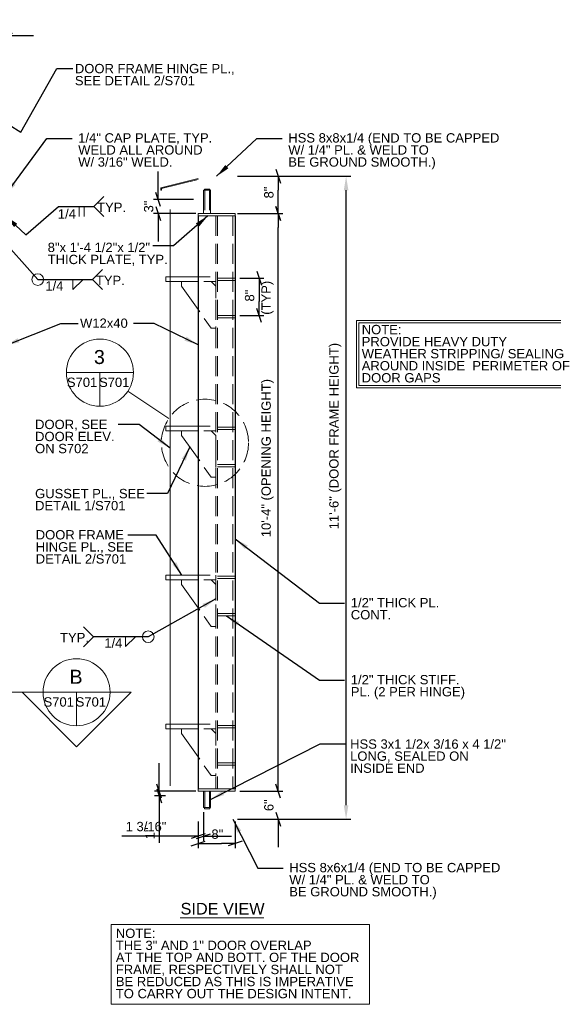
# Model space of a CAD drawing. Header units: inches. Extents: x 426 to 867, y -170 to 92.
# Tile 2 of 3: x 605 to 719, y -156 to 56. Entities that reach past the tile are written whole.
import ezdxf
from ezdxf.enums import TextEntityAlignment as Align

# ---------------------------------------------------------------- set-up
doc = ezdxf.new("R2010")
doc.units = ezdxf.units.IN
doc.header["$LTSCALE"] = 12
doc.header["$MEASUREMENT"] = 0
doc.linetypes.add('DGN Style 2', pattern=[0.358262, 0.214957, -0.143305])
doc.linetypes.add('DGN Style 3', pattern=[0.501567, 0.358262, -0.143305])
for name, color, linetype, lineweight in [('G-ANNO-DIM', 1, 'Continuous', 0), ('G-ANNO-TEXT', 7, 'Continuous', 0), ('S-COLS-PRIM', 3, 'Continuous', 30)]:
    doc.layers.add(name, color=color, linetype=linetype, lineweight=lineweight)
doc.styles.add("1 2 1'-0", font='arial.ttf', dxfattribs={"height": 3})
doc.styles.add("3 4 1'-0", font='arial.ttf', dxfattribs={"height": 2})
doc.dimstyles.new("3 4 1'-0", dxfattribs={"dimtxt": 2, "dimasz": 3, "dimexe": 1, "dimexo": 1, "dimgap": 1, "dimtad": 1, "dimdec": 4, "dimzin": 11, "dimdsep": 46, "dimlunit": 4, "dimtxsty": "3 4 1'-0", "dimcen": 0.09, "dimadec": 4, "dimazin": 3, "dimtfac": 1, "dimtdec": 4, "dimtofl": 0, "dimtmove": 0, "dimatfit": 3, "dimfxl": 1, "dimfrac": 2, "dimtzin": 11, "dimarcsym": 0})

# ---------------------------------------------------------------- blocks, each defined once
blk = doc.blocks.new('_Oblique_0.3')
at = {"color": 0, "linetype": 'ByBlock', "lineweight": -2}
for p, q in [((0, 0), (-1, 0)), ((0.5, 0.167), (-0.5, -0.167))]:
    blk.add_line(p, q, dxfattribs=at)
blk = doc.blocks.new('*D15')
at = {"layer": 'Defpoints', "color": 0, "lineweight": 0, "transparency": 16777216}
for p in [(642.9, -115.27), (650.9, -115.27), (650.9, -121.01)]:
    blk.add_point(p, dxfattribs=at)
at = {"layer": 'G-ANNO-DIM', "color": 0, "lineweight": -2, "transparency": 16777216}
for p, q in [((642.9, -116.27), (642.9, -122.01)), ((650.9, -116.27), (650.9, -122.01)), ((645.9, -121.01), (647.9, -121.01))]:
    blk.add_line(p, q, dxfattribs=at)
at = {"layer": 'G-ANNO-DIM', "color": 0, "lineweight": -2, "transparency": 16777216, "xscale": 3, "yscale": 3, "zscale": 3, "rotation": 180}
blk.add_blockref('_Oblique_0.3', (642.9, -121.01), dxfattribs=at)
at = {"layer": 'G-ANNO-DIM', "color": 0, "lineweight": -2, "transparency": 16777216, "xscale": 3, "yscale": 3, "zscale": 3}
blk.add_blockref('_Oblique_0.3', (650.9, -121.01), dxfattribs=at)
at = {"layer": 'G-ANNO-DIM', "color": 0, "transparency": 16777216, "insert": (647.04, -118.99), "char_height": 2, "attachment_point": 5, "style": "3 4 1'-0"}
blk.add_mtext('8"', dxfattribs=at)
blk = doc.blocks.new('*D17')
at = {"layer": 'Defpoints', "color": 0, "lineweight": 0, "transparency": 16777216}
for p in [(650.9, -109.77), (660.13, -109.77), (650.4, -115.77)]:
    blk.add_point(p, dxfattribs=at)
at = {"layer": 'G-ANNO-DIM', "color": 0, "lineweight": -2, "transparency": 16777216}
for p, q in [((660.13, -106.77), (660.13, -103.77)), ((651.9, -109.77), (661.13, -109.77)), ((651.4, -115.77), (661.13, -115.77)), ((660.13, -118.77), (660.13, -121.77))]:
    blk.add_line(p, q, dxfattribs=at)
at = {"layer": 'G-ANNO-DIM', "color": 0, "lineweight": -2, "transparency": 16777216, "xscale": 3, "yscale": 3, "zscale": 3}
for p, rotation in [((660.13, -109.77), 270), ((660.13, -115.77), 90)]:
    blk.add_blockref('_Oblique_0.3', p, dxfattribs=dict(at, rotation=rotation))
at = {"layer": 'G-ANNO-DIM', "color": 0, "transparency": 16777216, "insert": (658.11, -112.77), "char_height": 2, "attachment_point": 5, "rotation": 90, "style": "3 4 1'-0"}
blk.add_mtext('6"', dxfattribs=at)
blk = doc.blocks.new('*D19')
at = {"layer": 'Defpoints', "color": 0, "lineweight": 0, "transparency": 16777216}
for p in [(650.4, 22.23), (660.13, 22.23), (650.4, 14.23)]:
    blk.add_point(p, dxfattribs=at)
at = {"layer": 'G-ANNO-DIM', "color": 0, "lineweight": -2, "transparency": 16777216}
for p, q in [((651.4, 22.23), (661.13, 22.23)), ((660.13, 17.23), (660.13, 19.23)), ((651.4, 14.23), (661.13, 14.23))]:
    blk.add_line(p, q, dxfattribs=at)
at = {"layer": 'G-ANNO-DIM', "color": 0, "lineweight": -2, "transparency": 16777216, "xscale": 3, "yscale": 3, "zscale": 3}
for p, rotation in [((660.13, 22.23), 90), ((660.13, 14.23), 270)]:
    blk.add_blockref('_Oblique_0.3', p, dxfattribs=dict(at, rotation=rotation))
at = {"layer": 'G-ANNO-DIM', "color": 0, "transparency": 16777216, "insert": (658.11, 18.74), "char_height": 2, "attachment_point": 5, "rotation": 90, "style": "3 4 1'-0"}
blk.add_mtext('8"', dxfattribs=at)
blk = doc.blocks.new('all_around')
at = {"layer": 'G-ANNO-TEXT'}
blk.add_circle((0, 0), 0.0625, dxfattribs=at)
blk = doc.blocks.new('*D36')
at = {"layer": 'Defpoints', "color": 0, "lineweight": 0, "transparency": 16777216}
for p in [(643.4, -109.77), (634.56, -110.77), (636.9, -110.77)]:
    blk.add_point(p, dxfattribs=at)
at = {"layer": 'G-ANNO-DIM', "color": 0, "lineweight": -2, "transparency": 16777216}
for p, q in [((634.56, -106.77), (634.56, -103.77)), ((642.4, -109.77), (633.56, -109.77)), ((635.9, -110.77), (633.56, -110.77)), ((634.56, -113.77), (634.56, -120.88))]:
    blk.add_line(p, q, dxfattribs=at)
at = {"layer": 'G-ANNO-DIM', "color": 0, "lineweight": -2, "transparency": 16777216, "xscale": 3, "yscale": 3, "zscale": 3}
for p, rotation in [((634.56, -109.77), 270), ((634.56, -110.77), 90)]:
    blk.add_blockref('_Oblique_0.3', p, dxfattribs=dict(at, rotation=rotation))
at = {"layer": 'G-ANNO-DIM', "color": 0, "transparency": 16777216, "insert": (632.56, -118.82), "char_height": 2, "attachment_point": 5, "rotation": 90, "style": "3 4 1'-0"}
blk.add_mtext('1"', dxfattribs=at)
blk = doc.blocks.new('*D38')
at = {"layer": 'Defpoints', "color": 0, "lineweight": 0, "transparency": 16777216}
for p in [(634.33, 17.23), (642.9, 17.23), (643.4, 14.23)]:
    blk.add_point(p, dxfattribs=at)
at = {"layer": 'G-ANNO-DIM', "color": 0, "lineweight": -2, "transparency": 16777216}
for p, q in [((634.33, 20.23), (634.33, 23.23)), ((641.9, 17.23), (633.33, 17.23)), ((642.4, 14.23), (633.33, 14.23)), ((634.33, 11.23), (634.33, 8.23))]:
    blk.add_line(p, q, dxfattribs=at)
at = {"layer": 'G-ANNO-DIM', "color": 0, "lineweight": -2, "transparency": 16777216, "xscale": 3, "yscale": 3, "zscale": 3}
for p, rotation in [((634.33, 17.23), 270), ((634.33, 14.23), 90)]:
    blk.add_blockref('_Oblique_0.3', p, dxfattribs=dict(at, rotation=rotation))
at = {"layer": 'G-ANNO-DIM', "color": 0, "transparency": 16777216, "insert": (632.31, 15.73), "char_height": 2, "attachment_point": 5, "rotation": 90, "style": "3 4 1'-0"}
blk.add_mtext('3"', dxfattribs=at)
blk = doc.blocks.new('*D40')
at = {"layer": 'Defpoints', "color": 0, "lineweight": 0, "transparency": 16777216}
for p in [(601.55, 52.45), (601.55, 47.12), (595.55, 35.43)]:
    blk.add_point(p, dxfattribs=at)
at = {"layer": 'G-ANNO-DIM', "color": 0, "lineweight": -2, "transparency": 16777216}
for p, q in [((595.55, 36.43), (595.55, 53.45)), ((601.55, 48.12), (601.55, 53.45)), ((592.55, 52.45), (589.55, 52.45)), ((604.55, 52.45), (607.55, 52.45))]:
    blk.add_line(p, q, dxfattribs=at)
at = {"layer": 'G-ANNO-DIM', "color": 0, "lineweight": -2, "transparency": 16777216, "xscale": 3, "yscale": 3, "zscale": 3}
blk.add_blockref('_Oblique_0.3', (595.55, 52.45), dxfattribs=at)
at = {"layer": 'G-ANNO-DIM', "color": 0, "lineweight": -2, "transparency": 16777216, "xscale": 3, "yscale": 3, "zscale": 3, "rotation": 180}
blk.add_blockref('_Oblique_0.3', (601.55, 52.45), dxfattribs=at)
at = {"layer": 'G-ANNO-DIM', "color": 0, "transparency": 16777216, "insert": (598.55, 54.47), "char_height": 2, "attachment_point": 5, "style": "3 4 1'-0"}
blk.add_mtext('6"', dxfattribs=at)
blk = doc.blocks.new('*D46')
at = {"layer": 'Defpoints', "color": 0, "lineweight": 0, "transparency": 16777216}
for p in [(650.9, 0.36), (650.9, -7.64), (656, -7.64)]:
    blk.add_point(p, dxfattribs=at)
at = {"layer": 'G-ANNO-DIM', "color": 0, "lineweight": -2, "transparency": 16777216}
for p, q in [((651.9, 0.36), (657, 0.36)), ((656, -2.64), (656, -4.64)), ((651.9, -7.64), (657, -7.64))]:
    blk.add_line(p, q, dxfattribs=at)
at = {"layer": 'G-ANNO-DIM', "color": 0, "lineweight": -2, "transparency": 16777216, "xscale": 3, "yscale": 3, "zscale": 3}
for p, rotation in [((656, 0.36), 90), ((656, -7.64), 270)]:
    blk.add_blockref('_Oblique_0.3', p, dxfattribs=dict(at, rotation=rotation))
at = {"layer": 'G-ANNO-DIM', "color": 0, "transparency": 16777216, "insert": (653.98, -3.39), "char_height": 2, "attachment_point": 5, "rotation": 90, "style": "3 4 1'-0"}
blk.add_mtext('8"', dxfattribs=at)
blk = doc.blocks.new('*D48')
at = {"layer": 'Defpoints', "color": 0, "lineweight": 0, "transparency": 16777216}
for p in [(650.9, 14.23), (660.13, 14.23), (650.9, -109.77)]:
    blk.add_point(p, dxfattribs=at)
at = {"layer": 'G-ANNO-DIM', "color": 0, "lineweight": -2, "transparency": 16777216}
for p, q in [((651.9, 14.23), (661.13, 14.23)), ((660.13, -106.77), (660.13, 11.23)), ((651.9, -109.77), (661.13, -109.77))]:
    blk.add_line(p, q, dxfattribs=at)
at = {"layer": 'G-ANNO-DIM', "color": 0, "lineweight": -2, "transparency": 16777216, "xscale": 3, "yscale": 3, "zscale": 3}
for p, rotation in [((660.13, 14.23), 90), ((660.13, -109.77), 270)]:
    blk.add_blockref('_Oblique_0.3', p, dxfattribs=dict(at, rotation=rotation))
at = {"layer": 'G-ANNO-DIM', "color": 0, "transparency": 16777216, "insert": (657.82, -38.27), "char_height": 2, "attachment_point": 5, "rotation": 90, "style": "3 4 1'-0"}
blk.add_mtext('10\'-4" (OPENING HEIGHT)', dxfattribs=at)
blk = doc.blocks.new('*D50')
at = {"layer": 'Defpoints', "color": 0, "lineweight": 0, "transparency": 16777216}
for p in [(650.4, 22.23), (674.69, 22.23), (650.4, -115.77)]:
    blk.add_point(p, dxfattribs=at)
at = {"layer": 'G-ANNO-DIM', "color": 0, "lineweight": -2, "transparency": 16777216}
for p, q in [((651.4, 22.23), (675.69, 22.23)), ((674.69, -112.77), (674.69, 19.23)), ((651.4, -115.77), (675.69, -115.77))]:
    blk.add_line(p, q, dxfattribs=at)
at = {"layer": 'G-ANNO-DIM', "color": 0, "lineweight": 0, "transparency": 16777216}
for points in [[(674.19, 19.23), (675.19, 19.23), (674.69, 22.23)], [(674.19, -112.77), (675.19, -112.77), (674.69, -115.77)]]:
    blk.add_solid(points, dxfattribs=at)
at = {"layer": 'G-ANNO-DIM', "color": 0, "transparency": 16777216, "insert": (672.37, -33.55), "char_height": 2, "attachment_point": 5, "rotation": 90, "style": "3 4 1'-0"}
blk.add_mtext('11\'-6" (DOOR FRAME HEIGHT)', dxfattribs=at)
blk = doc.blocks.new('*D52')
at = {"layer": 'Defpoints', "color": 0, "lineweight": 0, "transparency": 16777216}
for p in [(644.08, -113.27), (642.9, -115.27), (642.9, -119.4)]:
    blk.add_point(p, dxfattribs=at)
at = {"layer": 'G-ANNO-DIM', "color": 0, "lineweight": -2, "transparency": 16777216}
for p, q in [((644.08, -114.27), (644.08, -120.4)), ((642.9, -116.27), (642.9, -120.4)), ((639.9, -119.4), (626.57, -119.4)), ((647.08, -119.4), (650.08, -119.4))]:
    blk.add_line(p, q, dxfattribs=at)
at = {"layer": 'G-ANNO-DIM', "color": 0, "lineweight": -2, "transparency": 16777216, "xscale": 3, "yscale": 3, "zscale": 3}
blk.add_blockref('_Oblique_0.3', (642.9, -119.4), dxfattribs=at)
at = {"layer": 'G-ANNO-DIM', "color": 0, "lineweight": -2, "transparency": 16777216, "xscale": 3, "yscale": 3, "zscale": 3, "rotation": 180}
blk.add_blockref('_Oblique_0.3', (644.08, -119.4), dxfattribs=at)
at = {"layer": 'G-ANNO-DIM', "color": 0, "transparency": 16777216, "insert": (631.73, -117.36), "char_height": 2, "attachment_point": 5, "style": "3 4 1'-0"}
blk.add_mtext('1 3/16"', dxfattribs=at)

msp = doc.modelspace()

# ---------------------------------------------------------------- linework, layer by layer
at = {"layer": 'G-ANNO-TEXT'}
for p, q in [((642.89632, 21.73403, -1.75986), (634.89632, 19.73403, -1.75986)), ((642.89632, 21.54076, -1.75986), (635.08382, 19.58764, -1.75986)), ((634.89632, 19.73403, -1.75986), (634.89632, 19.23403, -1.75986)), ((634.89632, 19.23403, -1.75986), (635.08382, 19.23403, -1.75986)), ((635.08382, 19.58764, -1.75986), (635.08382, 19.23403, -1.75986)), ((644.08361, 19.23403), (644.08361, 14.23403)), ((644.08361, 19.23403), (645.58361, 19.23403)), ((645.58361, 19.23403), (645.58361, 14.23403)), ((620.52631, 15.7305), (622.67869, 17.88288)), ((617.40389, 13.59541), (617.40389, 15.7305)), ((618.48071, 13.59541), (618.48071, 15.7305)), ((620.52631, 15.7305), (622.67869, 13.57812)), ((636.89632, -108.60897), (636.89632, 15.07703)), ((620.25533, 0.0465), (622.40771, 2.19888)), ((616.02635, -2.05087), (618.13383, 0.01779)), ((616.02635, 0.01406), (616.02635, -2.05087)), ((620.25533, 0.0465), (622.40771, -2.10588)), ((614.6236, -19.91939), (629.03213, -19.91939)), ((621.82787, -27.12366), (621.82787, -19.91939)), ((636.61105, -29.78862), (627.8196, -23.91946)), ((620.4221, -76.61145), (618.26971, -74.45907)), ((620.4221, -76.61145), (618.26971, -78.76383)), ((627.34429, -78.70882), (629.45177, -76.64016)), ((627.34429, -76.64389), (627.34429, -78.70882)), ((616.81462, -95.72969), (616.81462, -88.52542)), ((644.08368, -113.26626), (644.08368, -109.76626)), ((645.58368, -113.26626), (645.58368, -109.76626)), ((644.08368, -113.26626), (645.58368, -113.26626)), ((639.07187, -136.92026), (657.01077, -136.92026))]:
    msp.add_line(p, q, dxfattribs=at)
at = {"layer": 'G-ANNO-TEXT', "linetype": 'DGN Style 3'}
for p, q in [((644.33361, 19.23403), (644.33361, 14.23403)), ((645.33361, 19.23403), (645.33361, 14.23403)), ((646.73932, 13.73403), (646.73932, -109.26597)), ((647.05232, 13.73403), (647.05232, -109.26597)), ((650.39632, 13.73403), (650.39632, -109.26597)), ((647.05232, 0.35903), (650.89632, 0.35903)), ((647.05232, -0.14097), (650.89632, -0.14097)), ((647.05232, -7.64097), (650.89632, -7.64097)), ((647.05232, -8.14097), (650.89632, -8.14097)), ((647.05232, -31.64097), (650.89632, -31.64097)), ((647.05232, -32.14097), (650.89632, -32.14097)), ((647.05232, -39.64097), (650.89632, -39.64097)), ((647.05232, -40.14097), (650.89632, -40.14097)), ((647.05232, -63.64097), (650.89632, -63.64097)), ((647.05232, -64.14097), (650.89632, -64.14097)), ((647.05232, -71.64097), (650.89632, -71.64097)), ((647.05232, -72.14097), (650.89632, -72.14097)), ((647.05232, -95.64097), (650.89632, -95.64097)), ((647.05232, -96.14097), (650.89632, -96.14097)), ((647.05232, -103.64097), (650.89632, -103.64097)), ((647.05232, -104.14097), (650.89632, -104.14097)), ((644.33368, -113.26626), (644.33368, -109.76626)), ((645.33368, -113.26626), (645.33368, -109.76626))]:
    msp.add_line(p, q, dxfattribs=at)
at = {"layer": 'G-ANNO-TEXT', "linetype": 'DGN Style 2'}
for p, q in [((642.89632, 0.60903), (646.73932, 0.60903)), ((646.73932, 0.60903), (646.73932, -0.39097)), ((646.73932, -0.39097), (642.89632, -0.39097)), ((646.73932, -1.39097), (645.73932, -0.39097)), ((646.73932, -1.39097), (646.73932, -10.39097)), ((645.73932, -10.39097), (642.89632, -6.37732)), ((646.73932, -10.39097), (645.73932, -10.39097)), ((642.89632, -31.39097), (646.73932, -31.39097)), ((646.73932, -31.39097), (646.73932, -32.39097)), ((646.73932, -32.39097), (642.89632, -32.39097)), ((646.73932, -33.39097), (645.73932, -32.39097)), ((646.73932, -33.39097), (646.73932, -42.39097)), ((645.73932, -42.39097), (642.89632, -38.37732)), ((646.73932, -42.39097), (645.73932, -42.39097)), ((642.89632, -63.39097), (646.73932, -63.39097)), ((646.73932, -63.39097), (646.73932, -64.39097)), ((646.73932, -64.39097), (642.89632, -64.39097)), ((646.73932, -65.39097), (645.73932, -64.39097)), ((646.73932, -65.39097), (646.73932, -74.39097)), ((645.73932, -74.39097), (642.89632, -70.37732)), ((646.73932, -74.39097), (645.73932, -74.39097)), ((642.89632, -95.39097), (646.73932, -95.39097)), ((646.73932, -96.39097), (642.89632, -96.39097)), ((646.73932, -97.39097), (645.73932, -96.39097)), ((646.73932, -95.39097), (646.73932, -96.39097)), ((646.73932, -97.39097), (646.73932, -106.39097)), ((645.73932, -106.39097), (642.89632, -102.37732)), ((646.73932, -106.39097), (645.73932, -106.39097))]:
    msp.add_line(p, q, dxfattribs=at)
at = {"layer": 'G-ANNO-TEXT', "color": 7, "linetype": 'Continuous', "lineweight": 0}
msp.add_line((624.01889, -88.52542), (585.1163, -88.52542), dxfattribs=at)
at = {"layer": 'G-ANNO-TEXT', "flags": 128}
for points in [[(642.89632, 0.60903), (635.98932, 0.60903), (635.98932, -0.39097), (642.89632, -0.39097)], [(639.36432, -0.39097), (639.36432, -1.39097), (642.89632, -6.37732)], [(642.89632, -31.39097), (635.98932, -31.39097), (635.98932, -32.39097), (642.89632, -32.39097)], [(639.36432, -32.39097), (639.36432, -33.39097), (642.89632, -38.37732)], [(642.89632, -63.39097), (635.98932, -63.39097), (635.98932, -64.39097), (642.89632, -64.39097)], [(639.36432, -64.39097), (639.36432, -65.39097), (642.89632, -70.37732)], [(642.89632, -95.39097), (635.98932, -95.39097), (635.98932, -96.39097), (642.89632, -96.39097)], [(639.36432, -96.39097), (639.36432, -97.39097), (642.89632, -102.37732)]]:
    msp.add_lwpolyline(points, dxfattribs=at)
msp.add_lwpolyline([(624.01889, -88.52542), (628.52341, -88.52542), (616.8255, -100.2342), (605.12758, -88.52542), (609.61036, -88.52542, 1), (624.01889, -88.52542)], format="xyb", dxfattribs=at)
at = {"layer": 'G-ANNO-TEXT', "extrusion": (0, 0, -1)}
for centre in [(-621.82787, -19.91939), (-616.81462, -88.52542)]:
    msp.add_circle(centre, 7.20426, dxfattribs=at)
at = {"layer": 'G-ANNO-TEXT', "linetype": 'DGN Style 3'}
msp.add_circle((644.38592, -34.97911), 9.34825, dxfattribs=at)
at = {"layer": 'G-ANNO-TEXT'}
for points in [[(644.28494, 19.23403), (645.40573, 19.23403), (645.40573, 19.48403), (644.28494, 19.48403)], [(642.89632, 14.23403), (650.89632, 14.23403), (650.89632, 13.73403), (642.89632, 13.73403)], [(676.90722, -23.15436), (676.90722, -8.71095), (723.90574, -8.71095), (723.90574, -23.15436)], [(677.40722, -9.21095), (723.40574, -9.21095), (723.40574, -22.65436), (677.40722, -22.65436)], [(642.89632, -109.26597), (650.89632, -109.26597), (650.89632, -109.76597), (642.89632, -109.76597)], [(644.28501, -113.26626), (645.4058, -113.26626), (645.4058, -113.51626), (644.28501, -113.51626)], [(624.22384, -138.3785), (679.74809, -138.3785), (679.74809, -155.50333), (624.22384, -155.50333)]]:
    msp.add_3dface(points, dxfattribs=at)
at = {"layer": 'S-COLS-PRIM'}
for p, q in [((642.89632, 13.73403), (642.89632, -109.26597)), ((650.89632, 13.73403), (650.89632, -109.26597))]:
    msp.add_line(p, q, dxfattribs=at)

# ---------------------------------------------------------------- block references
at = {"layer": 'G-ANNO-TEXT', "xscale": 20, "yscale": 20, "zscale": 20}
for p in [(608.48565, 0.0465), (632.19178, -76.61145)]:
    msp.add_blockref('all_around', p, dxfattribs=at)

# ---------------------------------------------------------------- texts
at = {"layer": 'G-ANNO-TEXT', "color": 7, "linetype": 'Continuous', "lineweight": 0, "style": "3 4 1'-0"}
for p in [(617.99975, -22.99339), (624.90122, -22.99339), (612.98651, -91.59942), (619.88797, -91.59942)]:
    msp.add_text('S701', height=2, dxfattribs=at).set_placement(p, align=Align.CENTER)
at = {"layer": 'G-ANNO-TEXT', "color": 7, "linetype": 'Continuous', "lineweight": 0, "style": "1 2 1'-0"}
msp.add_text('B', height=3, dxfattribs=at).set_placement((616.70534, -85.19894), align=Align.MIDDLE_CENTER)
at = {"layer": 'G-ANNO-TEXT', "color": 7, "style": "3 4 1'-0"}
for s, insert, char_height, attachment_point, line_spacing_factor in [('DOOR FRAME HINGE PL.,\\PSEE DETAIL 2/S701', (616.45503, 46.33819), 2, 1, 0.776524), ('1/4" CAP PLATE, TYP.\\PWELD ALL AROUND\\PW/ 3/16" WELD.', (617.16755, 31.46698), 2, 1, 0.776524), ('HSS 8x8x1/4 (END TO BE CAPPED \\PW/ 1/4" PL. & WELD TO \\PBE GROUND SMOOTH.)', (662.27309, 31.46698), 2, 1, 0.776524), ('1/4', (612.79338, 15.14927), 2, 1, 0.6), ('TYP.', (627.43879, 16.5581), 2, 3, 0.6), ('8"x 1\'-4 1/2"x 1/2" \\PTHICK PLATE, TYP.', (610.61542, 7.96016), 2, 1, 0.776524), ('TYP.', (627.16781, 0.8741), 2, 3, 0.6), ('1/4', (610.11282, -0.30634), 2, 1, 0.6), ('W12x40', (617.56319, -8.30708), 2, 1, 0.6), ('NOTE:\\PPROVIDE HEAVY DUTY\\PWEATHER STRIPPING/ SEALING \\PAROUND INSIDE  PERIMETER OF \\PDOOR GAPS', (678.04602, -9.67485), 2, 1, 0.776524), ('DOOR, SEE\\PDOOR ELEV.\\PON S702', (607.90615, -30.03778), 2, 1, 0.776524), ('GUSSET PL., SEE \\PDETAIL 1/S701', (607.90615, -44.87707), 2, 1, 0.776524), ('DOOR FRAME\\PHINGE PL., SEE \\PDETAIL 2/S701', (608.04859, -53.72621), 2, 1, 0.776524), ('1/2" THICK PL.\\PCONT.', (675.69555, -68.29905), 2, 1, 0.776524), ('TYP.', (613.26571, -75.78385), 2, 1, 0.6), ('1/4', (622.76971, -76.96429), 2, 1, 0.6), ('1/2" THICK STIFF.\\PPL. (2 PER HINGE)', (675.69555, -84.82518), 2, 1, 0.776524), ('HSS 3x1 1/2x 3/16 x 4 1/2"\\PLONG, SEALED ON\\PINSIDE END', (675.55004, -98.64404, -0.00002), 2, 1, 0.776524), ('HSS 8x6x1/4 (END TO BE CAPPED \\PW/ 1/4" PL. & WELD TO \\PBE GROUND SMOOTH.)', (662.4825, -125.15943), 2, 1, 0.776524), ('SIDE VIEW', (639.145, -133.73288), 2.5, 1, 0.6), ('NOTE:\\PTHE 3" AND 1" DOOR OVERLAP\\PAT THE TOP AND BOTT. OF THE DOOR\\PFRAME, RESPECTIVELY SHALL NOT\\PBE REDUCED AS THIS IS IMPERATIVE\\PTO CARRY OUT THE DESIGN INTENT.', (625.24461, -139.25527), 2, 1, 0.776524)]:
    msp.add_mtext(s, dxfattribs=dict(at, insert=insert, char_height=char_height, attachment_point=attachment_point, line_spacing_factor=line_spacing_factor))
at = {"layer": 'G-ANNO-TEXT', "color": 7, "insert": (656.51766, -0.21251), "char_height": 2, "attachment_point": 3, "rotation": 90, "line_spacing_factor": 0.6, "style": "3 4 1'-0"}
msp.add_mtext('(TYP)', dxfattribs=at)
at = {"layer": 'G-ANNO-TEXT', "color": 7, "linetype": 'Continuous', "lineweight": 0, "insert": (621.71858, -16.5929), "char_height": 3, "attachment_point": 5, "line_spacing_factor": 0.72, "style": "1 2 1'-0"}
msp.add_mtext('\\fArial|b0|i0|c00|p39;3', dxfattribs=at)

# ---------------------------------------------------------------- dimensions: what is measured, and where the dimension line sits
at = {"layer": 'G-ANNO-DIM'}
for base, p1, p2, picture, middle in [((601.54961, 52.44705), (595.54961, 35.43056), (601.54961, 47.11806), '*D40', (598.54961, 52.44705)), ((650.89632, -121.01425), (642.89611, -115.26627), (650.89632, -115.26597), '*D15', (647.03939, -121.01425))]:
    dim = msp.add_linear_dim(base=base, p1=p1, p2=p2, dimstyle="3 4 1'-0", override={"dimblk": '_Oblique_0.3'}, dxfattribs=at)
    dim.commit()
    dim.dimension.update_dxf_attribs({"geometry": picture, "text_midpoint": middle, "dimtype": 160})
for base, p1, p2, angle, picture, middle in [((660.12949, 22.23403), (650.39604, 14.23403), (650.39604, 22.23403), 90, '*D19', (660.12949, 18.74324)), ((634.33439, 17.23403), (643.39604, 14.23403), (642.89632, 17.23403), 90, '*D38', (634.33439, 15.73403)), ((655.99845, -7.64097), (650.89632, 0.35903), (650.89632, -7.64097), 270, '*D46', (655.99845, -3.39331)), ((634.55989, -110.76597), (643.39611, -109.76627), (636.89632, -110.76597), 270, '*D36', (634.55989, -118.82122)), ((660.12949, -109.76597), (650.39611, -115.76627), (650.89632, -109.76597), 90, '*D17', (660.12949, -112.76612)), ((642.89611, -119.39854), (644.08368, -113.26626), (642.89611, -115.26627), 180, '*D52', (631.73376, -119.39854))]:
    dim = msp.add_linear_dim(base=base, p1=p1, p2=p2, angle=angle, dimstyle="3 4 1'-0", override={"dimblk": '_Oblique_0.3'}, dxfattribs=at)
    dim.commit()
    dim.dimension.update_dxf_attribs({"geometry": picture, "text_midpoint": middle, "dimtype": 160})
dim = msp.add_linear_dim(base=(674.68636, 22.23403), p1=(650.39611, -115.76627), p2=(650.39604, 22.23403), angle=90, text='<> (DOOR FRAME HEIGHT)', dimstyle="3 4 1'-0", dxfattribs=at)
dim.commit()
dim.dimension.update_dxf_attribs({"geometry": '*D50', "text_midpoint": (674.68636, -33.5519), "dimtype": 160})
dim = msp.add_linear_dim(base=(660.12949, 14.23403), p1=(650.89632, -109.76597), p2=(650.89632, 14.23403), angle=90, text='<> (OPENING HEIGHT)', dimstyle="3 4 1'-0", override={"dimblk": '_Oblique_0.3'}, dxfattribs=at)
dim.commit()
dim.dimension.update_dxf_attribs({"geometry": '*D48', "text_midpoint": (660.12949, -38.2735), "dimtype": 160})

# ---------------------------------------------------------------- leaders
at = {"layer": 'G-ANNO-TEXT'}
for points in [[(598.86211, 35.43056), (604.84843, 31.70912), (612.58071, 45.37546), (616.03446, 45.37546)], [(601.54961, 18.23403), (610.43889, 30.36179), (615.85142, 30.36179)], [(646.89632, 22.23403), (655.54443, 30.36179), (660.95696, 30.36179)], [(601.54961, 13.73403), (605.89715, 9.62821), (612.93898, 15.7305), (620.52631, 15.7305)], [(596.30031, 13.73403), (608.48565, 0.0465), (620.25533, 0.0465)], [(645.02196, 13.73403), (637.66058, 7.29884), (633.19745, 7.29884)], [(601.54961, -14.0858), (613.43686, -9.41227), (617.17976, -9.41227)], [(642.89632, -13.93826), (633.49499, -9.41227), (629.03186, -9.41227)], [(636.89632, -36.1204), (630.22156, -31.05944), (625.75842, -31.05944)], [(641.13032, -35.88414), (636.35583, -45.89874), (631.8927, -45.89874)], [(639.44282, -63.39097), (633.89433, -54.7816), (627.85313, -54.7816)], [(650.89632, -55.61483), (668.9669, -69.40424), (674.37942, -69.40424)], [(646.73932, -68.50651), (632.19178, -76.61145), (620.4221, -76.61145)], [(648.97432, -72.14097), (668.9669, -85.93037), (674.37942, -85.93037)], [(645.58368, -111.51626, -0.00002), (669.15008, -99.58756, -0.00002), (674.56261, -99.58756, -0.00002)], [(650.39632, -115.76597), (655.75384, -126.26462), (661.16637, -126.26462)]]:
    msp.add_leader(points, dimstyle="3 4 1'-0", override={"dimgap": 2}, dxfattribs=at)

doc.saveas('drawing.dxf')
